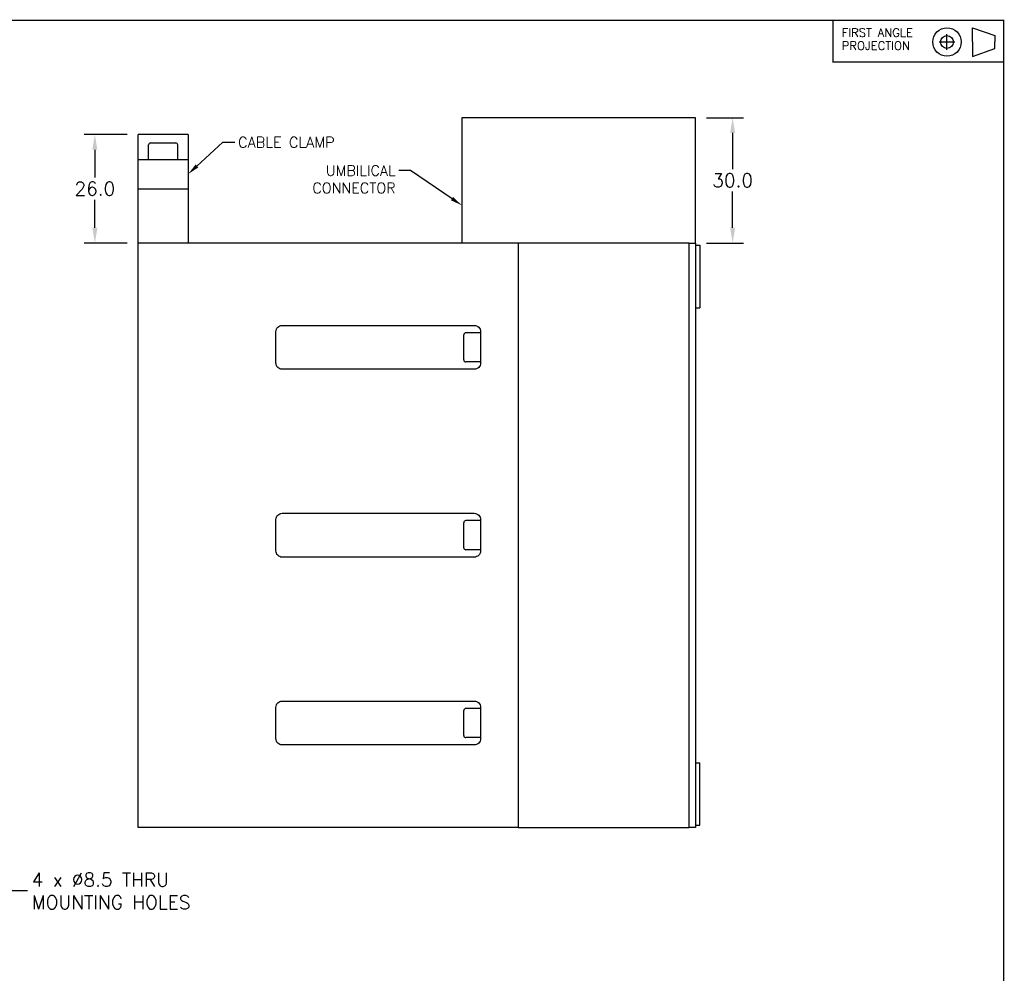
# Model space of a CAD drawing. Header units: inches. Extents: x -113 to 421, y -213 to 194.
# Tile 3 of 3: x 185 to 421, y -35 to 194. Entities that reach past the tile are written whole.
import ezdxf
from ezdxf.enums import TextEntityAlignment as Align

# ---------------------------------------------------------------- set-up
doc = ezdxf.new("R2010")
doc.units = ezdxf.units.IN
doc.header["$LTSCALE"] = 12
doc.header["$MEASUREMENT"] = 0
doc.layers.add('dim', color=1, linetype='Continuous')
doc.layers.add('Sheet', color=7, linetype='Continuous')
doc.styles.get("Standard").update_dxf_attribs({"font": 'simplex.shx'})
doc.dimstyles.get("Standard").update_dxf_attribs({"dimtxt": 0.18, "dimasz": 0.18, "dimexe": 0.18, "dimexo": 0.0625, "dimgap": 0.09, "dimtad": 0, "dimtih": 1, "dimtoh": 1, "dimdec": 4, "dimzin": 0, "dimdsep": 46, "dimtxsty": 'Standard', "dimcen": 0.09, "dimadec": 0, "dimazin": 0, "dimtfac": 1, "dimtdec": 4, "dimtofl": 0, "dimtmove": 0, "dimatfit": 3, "dimfxl": 0, "dimtolj": 1, "dimtzin": 0, "dimarcsym": 0})

# ---------------------------------------------------------------- blocks, each defined once
blk = doc.blocks.new('*D5')
at = {"layer": 'Defpoints', "color": 0}
for p in [(346.92, 170), (346.92, 140), (355.81, 140)]:
    blk.add_point(p, dxfattribs=at)
at = {"layer": 'dim', "color": 0, "lineweight": -2}
for p, q in [((349.52, 170), (358.41, 170)), ((355.81, 166.36), (355.81, 157.66)), ((355.81, 143.64), (355.81, 152.34)), ((349.52, 140), (358.41, 140))]:
    blk.add_line(p, q, dxfattribs=at)
at = {"layer": 'dim', "color": 0}
for points in [[(355.2, 166.36), (356.41, 166.36), (355.81, 170)], [(355.2, 143.64), (356.41, 143.64), (355.81, 140)]]:
    blk.add_solid(points, dxfattribs=at)
at = {"layer": 'dim', "color": 0, "insert": (355.81, 155), "char_height": 3.25, "attachment_point": 5}
blk.add_mtext('\\A1;30.0', dxfattribs=at)
blk = doc.blocks.new('*D6')
at = {"layer": 'Defpoints', "color": 0}
for p in [(149.63, 10.59), (156.37, 5.41)]:
    blk.add_point(p, dxfattribs=at)
at = {"layer": 'dim', "color": 0, "lineweight": -2}
for p, q in [((153, 4.1), (153, 11.9)), ((149.1, 8), (156.9, 8)), ((183.25, -15.23), (159.26, 3.19)), ((186.89, -15.23), (183.25, -15.23))]:
    blk.add_line(p, q, dxfattribs=at)
at = {"layer": 'dim', "color": 0}
blk.add_solid([(159.63, 3.68), (158.89, 2.71), (156.37, 5.41)], dxfattribs=at)
at = {"layer": 'dim', "color": 0, "insert": (187.93, -15.23), "char_height": 3.25, "attachment_point": 4}
blk.add_mtext('\\A1;4 x ∅8.5 THRU\\PMOUNTING HOLES', dxfattribs=at)
blk = doc.blocks.new('mCsheet')
at = {"layer": 'Sheet', "const_width": 0.305}
blk.add_lwpolyline([(-800.1, -12.7), (-266.7, -12.7), (-266.7, 393.7), (-800.1, 393.7)], close=True, dxfattribs=at)
at = {"layer": 'Sheet'}
for height, p in [(3.05, (-309.57, 8.89)), (5.08, (-311.15, -3.05)), (5.08, (-275.59, -3.05)), (2.54, (-337.82, -10.16)), (2.54, (-313.69, -10.16)), (2.54, (-285.75, -10.16)), (2.54, (-275.59, -10.16))]:
    blk.add_attdef('1_TITLEBLOCK', text='', height=height, dxfattribs=at).set_placement(p, align=Align.MIDDLE)
for p in [(-420.4, 7.62), (-420.4, 4.93), (-420.4, 2.39), (-405.13, -3.05), (-405.13, -5.59)]:
    blk.add_attdef('3_TOLERANCES', p, '', height=1.52, dxfattribs=at)
blk = doc.blocks.new('m1stProjection')
for p, q in [((15.89, 3.91), (18.55, 2.96)), ((15.89, 2.2), (15.89, 3.91)), ((12.84, 1.25), (12.84, 3.15)), ((18.55, 2.96), (18.55, 2.2)), ((11.89, 2.2), (13.79, 2.2)), ((15.89, 2.2), (15.89, 0.48)), ((15.89, 0.48), (18.55, 1.44)), ((18.55, 1.44), (18.55, 2.2))]:
    blk.add_line(p, q)
at = {"const_width": 0.152}
blk.add_lwpolyline([(19.63, 4.8), (-0.81, 4.8), (-0.81, -0.2), (19.63, -0.2)], close=True, dxfattribs=at)
for radius in [1.71, 0.762]:
    blk.add_circle((12.84, 2.2), radius)
for s, p in [('FIRST ANGLE', (0.23, 2.82)), ('PROJECTION', (0.23, 1.25))]:
    blk.add_text(s, height=1.016).set_placement(p)
blk = doc.blocks.new('*D14')
at = {"layer": 'Defpoints', "color": 0}
for p in [(203.06, 166), (213.42, 166), (213.42, 140)]:
    blk.add_point(p, dxfattribs=at)
at = {"layer": 'dim', "color": 0, "lineweight": -2}
for p, q in [((210.82, 166), (200.46, 166)), ((203.06, 162.36), (203.06, 155.66)), ((203.06, 143.64), (203.06, 150.34)), ((210.82, 140), (200.46, 140))]:
    blk.add_line(p, q, dxfattribs=at)
at = {"layer": 'dim', "color": 0}
for points in [[(202.46, 162.36), (203.67, 162.36), (203.06, 166)], [(202.46, 143.64), (203.67, 143.64), (203.06, 140)]]:
    blk.add_solid(points, dxfattribs=at)
at = {"layer": 'dim', "color": 0, "insert": (203.06, 153), "char_height": 3.25, "attachment_point": 5}
blk.add_mtext('\\A1;26.0', dxfattribs=at)

msp = doc.modelspace()

# ---------------------------------------------------------------- linework, layer by layer
for p, q in [((346.92, 170), (290.92, 170)), ((290.92, 170), (290.92, 140)), ((346.92, 140), (346.92, 170)), ((213.42, 140), (213.42, 166)), ((225.42, 166), (213.42, 166)), ((225.42, 166), (225.42, 140)), ((215.92, 160), (215.92, 163.5)), ((216.42, 164), (222.42, 164)), ((222.92, 160), (222.92, 163.5)), ((213.42, 160), (225.42, 160)), ((213.42, 153), (225.42, 153)), ((213.42, 0), (213.42, 140)), ((304.42, 140), (213.42, 140)), ((304.42, 140), (304.42, 0)), ((346.92, 139.5), (347.92, 139.5)), ((347.92, 139.5), (347.92, 124.5)), ((346.92, 124.5), (347.92, 124.5)), ((291.42, 112), (291.42, 118)), ((295.42, 118.5), (291.92, 118.5)), ((295.42, 111.5), (291.92, 111.5)), ((295.42, 73.5), (291.92, 73.5)), ((291.42, 67), (291.42, 73)), ((295.42, 66.5), (291.92, 66.5)), ((295.42, 28.5), (291.92, 28.5)), ((291.42, 22), (291.42, 28)), ((295.42, 21.5), (291.92, 21.5)), ((346.92, 15.5), (347.92, 15.5)), ((347.92, 0.5), (347.92, 15.5)), ((304.42, 0), (213.42, 0)), ((346.92, 0.5), (347.92, 0.5))]:
    msp.add_line(p, q)
for points in [[(304.42, 0), (345.42, 0), (345.42, 140), (304.42, 140)], [(345.42, 140), (346.92, 140), (346.92, 0), (345.42, 0)]]:
    msp.add_lwpolyline(points)
for points in [[(295.42, 118.75), (295.42, 111.25, -0.414214), (293.92, 109.75), (247.92, 109.75, -0.414214), (246.42, 111.25), (246.42, 118.75, -0.414214), (247.92, 120.25), (293.92, 120.25, -0.414214)], [(295.42, 73.75), (295.42, 66.25, -0.414214), (293.92, 64.75), (247.92, 64.75, -0.414214), (246.42, 66.25), (246.42, 73.75, -0.414214), (247.92, 75.25), (293.92, 75.25, -0.414214)], [(295.42, 28.75), (295.42, 21.25, -0.414214), (293.92, 19.75), (247.92, 19.75, -0.414214), (246.42, 21.25), (246.42, 28.75, -0.414214), (247.92, 30.25), (293.92, 30.25, -0.414214)]]:
    msp.add_lwpolyline(points, format="xyb", close=True)
for centre, start, end in [((216.42, 163.5), 90, 180), ((222.42, 163.5), 0, 90), ((291.92, 118), 90, 180), ((291.92, 112), 180, 270), ((291.92, 73), 90, 180), ((291.92, 67), 180, 270), ((291.92, 28), 90, 180), ((291.92, 22), 180, 270)]:
    msp.add_arc(centre, 0.5, start, end)
at = {"layer": 'dim'}
for p, q in [((227.51, 158.45), (233.71, 164.14)), ((233.71, 164.14), (236.55, 164.14)), ((278.69, 157.35), (275.89, 157.35)), ((288.6, 150.62), (278.69, 157.35))]:
    msp.add_line(p, q, dxfattribs=at)
for points in [[(227.83, 158.1), (227.19, 158.8), (225.42, 156.53)], [(288.86, 151.01), (288.34, 150.24), (290.92, 149.05)]]:
    msp.add_solid(points, dxfattribs=at)

# ---------------------------------------------------------------- block references
msp.add_blockref('mCsheet', (687.41, -200.35))
at = {"layer": 'Sheet', "xscale": 2, "yscale": 2, "zscale": 2}
msp.add_blockref('m1stProjection', (381.46, 183.76), dxfattribs=at)

# ---------------------------------------------------------------- texts
at = {"layer": 'dim'}
for s, insert, char_height, attachment_point in [('\\A1;CABLE CLAMP', (237.36, 165.4), 2.535, 1), ('UMBILICAL\\PCONNECTOR', (275.09, 158.6), 2.5, 3)]:
    msp.add_mtext(s, dxfattribs=dict(at, insert=insert, char_height=char_height, attachment_point=attachment_point))

# ---------------------------------------------------------------- dimensions: what is measured, and where the dimension line sits
for base, p1, p2, picture, middle in [((355.81, 140), (346.92, 170), (346.92, 140), '*D5', (355.81, 155)), ((203.06, 166), (213.42, 140), (213.42, 166), '*D14', (203.06, 153))]:
    dim = msp.add_linear_dim(base=base, p1=p1, p2=p2, angle=90, dimstyle='Standard', override={"dimscale": 1.3, "dimtxt": 2.5, "dimasz": 2.8, "dimexe": 2, "dimexo": 2, "dimgap": 0.8, "dimdec": 1, "dimcen": 3}, dxfattribs=at)
    dim.commit()
    dim.dimension.update_dxf_attribs({"geometry": picture, "text_midpoint": middle})
dim = msp.add_diameter_dim_2p(p1=(149.63, 10.59), p2=(156.37, 5.41), text='4 x <> THRU\\PMOUNTING HOLES', dimstyle='Standard', override={"dimscale": 1.3, "dimtxt": 2.5, "dimasz": 2.8, "dimexe": 2, "dimexo": 2, "dimgap": 0.8, "dimdec": 1, "dimcen": 3}, dxfattribs=at)
dim.commit()
dim.dimension.update_dxf_attribs({"geometry": '*D6', "text_midpoint": (208.98, -15.23), "dimtype": 163})

doc.saveas('drawing.dxf')
